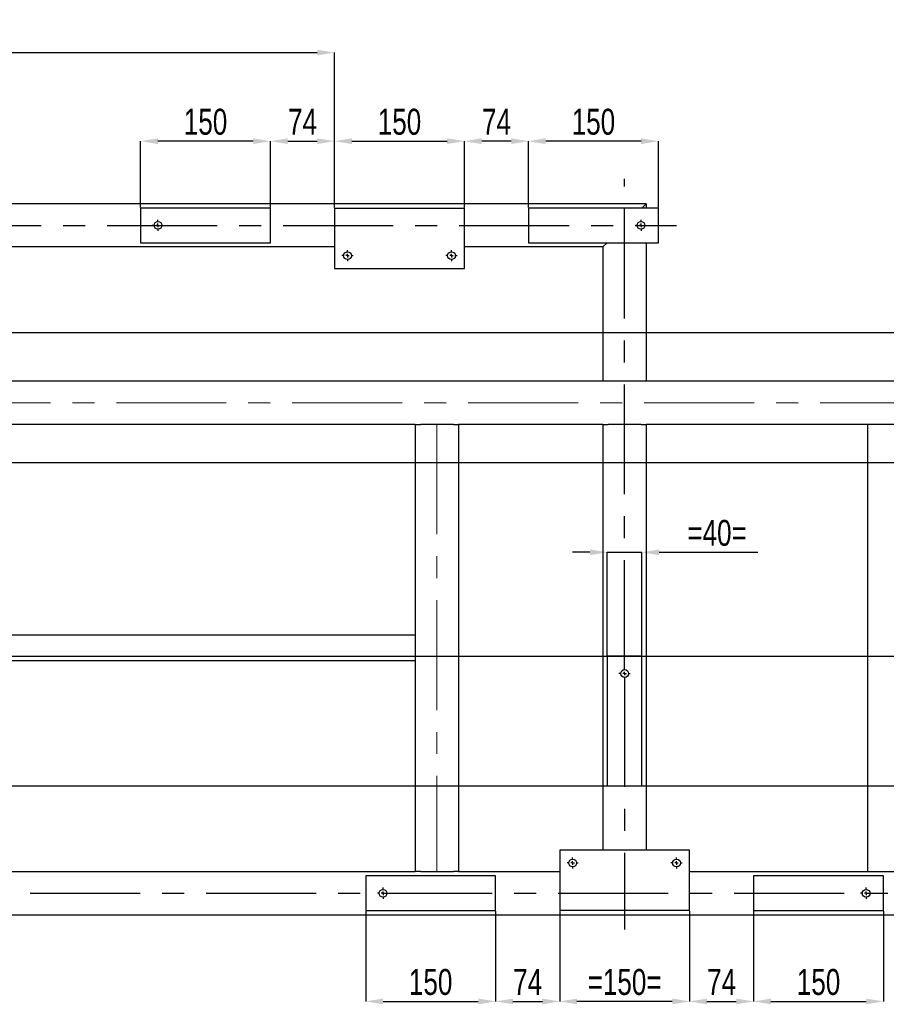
# Model space of a CAD drawing. Header units: millimetres. Extents: x 0 to 841, y 0 to 594.
# Tile 12 of 14: x 580 to 680, y 303 to 417. Entities that reach past the tile are written whole.
import ezdxf

# ---------------------------------------------------------------- set-up
doc = ezdxf.new("R2010")
doc.units = ezdxf.units.MM
doc.header["$PDSIZE"] = -1
doc.linetypes.add('CENTERX2', pattern=[20.32, 12.7, -2.54, 2.54, -2.54])
doc.layers.add('COTES', color=1, linetype='Continuous')
doc.layers.add('TRAIT-MIXTES', color=3, linetype='CENTERX2')
doc.layers.add('TRAIT-FORT', color=4, linetype='Continuous', lineweight=25)
doc.styles.add('SLDTEXTSTYLE0', font='TXT', dxfattribs={"width": 0.75})
doc.dimstyles.new('SLDDIMSTYLE0', dxfattribs={"dimtxt": 3, "dimasz": 2, "dimexe": 0, "dimexo": 0.0625, "dimgap": 0.75, "dimtad": 1, "dimdec": 0, "dimlfac": 10, "dimrnd": 1e-09, "dimzin": 12, "dimdsep": 46, "dimtxsty": 'SLDTEXTSTYLE0', "dimsah": 1, "dimcen": 0.09, "dimadec": 0, "dimazin": 3, "dimtfac": 1, "dimtdec": 0, "dimtofl": 0, "dimtmove": 0, "dimatfit": 3, "dimfxl": 1, "dimfrac": 2, "dimtolj": 1, "dimtzin": 12, "dimarcsym": 0})
doc.dimstyles.new('SLDDIMSTYLE1', dxfattribs={"dimtxt": 3, "dimasz": 2, "dimexe": 0, "dimexo": 0.0625, "dimgap": 0.75, "dimtad": 1, "dimdec": 0, "dimlfac": 10, "dimrnd": 1e-09, "dimzin": 12, "dimdsep": 46, "dimtxsty": 'SLDTEXTSTYLE0', "dimsah": 1, "dimcen": 0.09, "dimadec": 0, "dimazin": 3, "dimtfac": 1, "dimtdec": 0, "dimtmove": 0, "dimatfit": 0, "dimfxl": 1, "dimfrac": 2, "dimtolj": 1, "dimtzin": 12, "dimarcsym": 0})

# ---------------------------------------------------------------- blocks, each defined once
blk = doc.blocks.new('_D_38')
at = {"layer": 'COTES', "color": 0, "lineweight": -2, "transparency": 16777216}
for p, q in [((489.46, 410.76), (489.46, 412.74)), ((491.46, 412.74), (614.36, 412.74)), ((616.36, 394.83), (616.36, 412.74))]:
    blk.add_line(p, q, dxfattribs=at)
at = {"layer": 'COTES', "color": 0, "transparency": 16777216}
for points in [[(491.46, 413.07), (491.46, 412.41), (489.46, 412.74)], [(614.36, 413.07), (614.36, 412.41), (616.36, 412.74)]]:
    blk.add_solid(points, dxfattribs=at)
at = {"layer": 'Defpoints', "color": 0, "transparency": 16777216}
for p in [(616.36, 412.74), (489.46, 410.69), (616.36, 394.77)]:
    blk.add_point(p, dxfattribs=at)
at = {"layer": 'COTES', "color": 0, "transparency": 16777216, "insert": (552.91, 416.49), "char_height": 3, "attachment_point": 2, "style": 'SLDTEXTSTYLE0'}
blk.add_mtext('\\A1;1269', dxfattribs=at)
blk = doc.blocks.new('_D_46')
at = {"layer": 'COTES', "color": 0, "lineweight": -2, "transparency": 16777216}
for p, q in [((616.36, 394.83), (616.36, 402.5)), ((618.36, 402.5), (629.36, 402.5)), ((631.36, 394.83), (631.36, 402.5))]:
    blk.add_line(p, q, dxfattribs=at)
at = {"layer": 'COTES', "color": 0, "transparency": 16777216}
for points in [[(618.36, 402.83), (618.36, 402.17), (616.36, 402.5)], [(629.36, 402.83), (629.36, 402.17), (631.36, 402.5)]]:
    blk.add_solid(points, dxfattribs=at)
at = {"layer": 'Defpoints', "color": 0, "transparency": 16777216}
for p in [(631.36, 402.5), (616.36, 394.77), (631.36, 394.77)]:
    blk.add_point(p, dxfattribs=at)
at = {"layer": 'COTES', "color": 0, "transparency": 16777216, "insert": (623.86, 406.25), "char_height": 3, "attachment_point": 2, "style": 'SLDTEXTSTYLE0'}
blk.add_mtext('\\A1;150', dxfattribs=at)
blk = doc.blocks.new('_D_47')
at = {"layer": 'COTES', "color": 0, "lineweight": -2, "transparency": 16777216}
for p, q in [((608.96, 394.83), (608.96, 402.5)), ((610.96, 402.5), (614.36, 402.5)), ((616.36, 394.83), (616.36, 402.5))]:
    blk.add_line(p, q, dxfattribs=at)
at = {"layer": 'COTES', "color": 0, "transparency": 16777216}
for points in [[(610.96, 402.83), (610.96, 402.17), (608.96, 402.5)], [(614.36, 402.83), (614.36, 402.17), (616.36, 402.5)]]:
    blk.add_solid(points, dxfattribs=at)
at = {"layer": 'Defpoints', "color": 0, "transparency": 16777216}
for p in [(616.36, 402.5), (608.96, 394.77), (616.36, 394.77)]:
    blk.add_point(p, dxfattribs=at)
at = {"layer": 'COTES', "color": 0, "transparency": 16777216, "insert": (612.66, 406.25), "char_height": 3, "attachment_point": 2, "style": 'SLDTEXTSTYLE0'}
blk.add_mtext('\\A1;74', dxfattribs=at)
blk = doc.blocks.new('_D_48')
at = {"layer": 'COTES', "color": 0, "lineweight": -2, "transparency": 16777216}
for p, q in [((593.96, 394.83), (593.96, 402.5)), ((606.96, 402.5), (595.96, 402.5)), ((608.96, 394.83), (608.96, 402.5))]:
    blk.add_line(p, q, dxfattribs=at)
at = {"layer": 'COTES', "color": 0, "transparency": 16777216}
for points in [[(595.96, 402.83), (595.96, 402.17), (593.96, 402.5)], [(606.96, 402.83), (606.96, 402.17), (608.96, 402.5)]]:
    blk.add_solid(points, dxfattribs=at)
at = {"layer": 'Defpoints', "color": 0, "transparency": 16777216}
for p in [(593.96, 402.5), (593.96, 394.77), (608.96, 394.77)]:
    blk.add_point(p, dxfattribs=at)
at = {"layer": 'COTES', "color": 0, "transparency": 16777216, "insert": (601.46, 406.25), "char_height": 3, "attachment_point": 2, "style": 'SLDTEXTSTYLE0'}
blk.add_mtext('\\A1;150', dxfattribs=at)
blk = doc.blocks.new('_D_49')
at = {"layer": 'COTES', "color": 0, "lineweight": -2, "transparency": 16777216}
for p, q in [((631.36, 394.83), (631.36, 402.5)), ((636.76, 402.5), (633.36, 402.5)), ((638.76, 394.83), (638.76, 402.5))]:
    blk.add_line(p, q, dxfattribs=at)
at = {"layer": 'COTES', "color": 0, "transparency": 16777216}
for points in [[(633.36, 402.83), (633.36, 402.17), (631.36, 402.5)], [(636.76, 402.83), (636.76, 402.17), (638.76, 402.5)]]:
    blk.add_solid(points, dxfattribs=at)
at = {"layer": 'Defpoints', "color": 0, "transparency": 16777216}
for p in [(631.36, 402.5), (631.36, 394.77), (638.76, 394.77)]:
    blk.add_point(p, dxfattribs=at)
at = {"layer": 'COTES', "color": 0, "transparency": 16777216, "insert": (635.06, 406.25), "char_height": 3, "attachment_point": 2, "style": 'SLDTEXTSTYLE0'}
blk.add_mtext('\\A1;74', dxfattribs=at)
blk = doc.blocks.new('_D_50')
at = {"layer": 'COTES', "color": 0, "lineweight": -2, "transparency": 16777216}
for p, q in [((638.76, 394.83), (638.76, 402.5)), ((651.76, 402.5), (640.76, 402.5)), ((653.76, 394.83), (653.76, 402.5))]:
    blk.add_line(p, q, dxfattribs=at)
at = {"layer": 'COTES', "color": 0, "transparency": 16777216}
for points in [[(640.76, 402.83), (640.76, 402.17), (638.76, 402.5)], [(651.76, 402.83), (651.76, 402.17), (653.76, 402.5)]]:
    blk.add_solid(points, dxfattribs=at)
at = {"layer": 'Defpoints', "color": 0, "transparency": 16777216}
for p in [(638.76, 402.5), (638.76, 394.77), (653.76, 394.77)]:
    blk.add_point(p, dxfattribs=at)
at = {"layer": 'COTES', "color": 0, "transparency": 16777216, "insert": (646.26, 406.25), "char_height": 3, "attachment_point": 2, "style": 'SLDTEXTSTYLE0'}
blk.add_mtext('\\A1;150', dxfattribs=at)
blk = doc.blocks.new('_D_63')
at = {"layer": 'COTES', "color": 0, "lineweight": -2, "transparency": 16777216}
for p, q in [((642.36, 313.51), (642.36, 303.07)), ((657.36, 313.51), (657.36, 303.07)), ((655.36, 303.07), (644.36, 303.07))]:
    blk.add_line(p, q, dxfattribs=at)
at = {"layer": 'COTES', "color": 0, "transparency": 16777216}
for points in [[(644.36, 303.4), (644.36, 302.74), (642.36, 303.07)], [(655.36, 303.4), (655.36, 302.74), (657.36, 303.07)]]:
    blk.add_solid(points, dxfattribs=at)
at = {"layer": 'Defpoints', "color": 0, "transparency": 16777216}
for p in [(642.36, 313.57), (657.36, 313.57), (642.36, 303.07)]:
    blk.add_point(p, dxfattribs=at)
at = {"layer": 'COTES', "color": 0, "transparency": 16777216, "insert": (649.86, 306.82), "char_height": 3, "attachment_point": 2, "style": 'SLDTEXTSTYLE0'}
blk.add_mtext('\\A1;=150=', dxfattribs=at)
blk = doc.blocks.new('_D_64')
at = {"layer": 'COTES', "color": 0, "lineweight": -2, "transparency": 16777216}
for p, q in [((634.96, 313.51), (634.96, 303.07)), ((642.36, 313.51), (642.36, 303.07)), ((636.96, 303.07), (640.36, 303.07))]:
    blk.add_line(p, q, dxfattribs=at)
at = {"layer": 'COTES', "color": 0, "transparency": 16777216}
for points in [[(636.96, 303.4), (636.96, 302.74), (634.96, 303.07)], [(640.36, 303.4), (640.36, 302.74), (642.36, 303.07)]]:
    blk.add_solid(points, dxfattribs=at)
at = {"layer": 'Defpoints', "color": 0, "transparency": 16777216}
for p in [(634.96, 313.57), (642.36, 313.57), (642.36, 303.07)]:
    blk.add_point(p, dxfattribs=at)
at = {"layer": 'COTES', "color": 0, "transparency": 16777216, "insert": (638.66, 306.82), "char_height": 3, "attachment_point": 2, "style": 'SLDTEXTSTYLE0'}
blk.add_mtext('\\A1;74', dxfattribs=at)
blk = doc.blocks.new('_D_65')
at = {"layer": 'COTES', "color": 0, "lineweight": -2, "transparency": 16777216}
for p, q in [((619.96, 313.51), (619.96, 303.07)), ((634.96, 313.51), (634.96, 303.07)), ((621.96, 303.07), (632.96, 303.07))]:
    blk.add_line(p, q, dxfattribs=at)
at = {"layer": 'COTES', "color": 0, "transparency": 16777216}
for points in [[(621.96, 303.4), (621.96, 302.74), (619.96, 303.07)], [(632.96, 303.4), (632.96, 302.74), (634.96, 303.07)]]:
    blk.add_solid(points, dxfattribs=at)
at = {"layer": 'Defpoints', "color": 0, "transparency": 16777216}
for p in [(619.96, 313.57), (634.96, 313.57), (634.96, 303.07)]:
    blk.add_point(p, dxfattribs=at)
at = {"layer": 'COTES', "color": 0, "transparency": 16777216, "insert": (627.46, 306.82), "char_height": 3, "attachment_point": 2, "style": 'SLDTEXTSTYLE0'}
blk.add_mtext('\\A1;150', dxfattribs=at)
blk = doc.blocks.new('_D_66')
at = {"layer": 'COTES', "color": 0, "lineweight": -2, "transparency": 16777216}
for p, q in [((664.76, 313.51), (664.76, 303.07)), ((679.76, 313.51), (679.76, 303.07)), ((666.76, 303.07), (677.76, 303.07))]:
    blk.add_line(p, q, dxfattribs=at)
at = {"layer": 'COTES', "color": 0, "transparency": 16777216}
for points in [[(666.76, 303.4), (666.76, 302.74), (664.76, 303.07)], [(677.76, 303.4), (677.76, 302.74), (679.76, 303.07)]]:
    blk.add_solid(points, dxfattribs=at)
at = {"layer": 'Defpoints', "color": 0, "transparency": 16777216}
for p in [(664.76, 313.57), (679.76, 313.57), (679.76, 303.07)]:
    blk.add_point(p, dxfattribs=at)
at = {"layer": 'COTES', "color": 0, "transparency": 16777216, "insert": (672.26, 306.82), "char_height": 3, "attachment_point": 2, "style": 'SLDTEXTSTYLE0'}
blk.add_mtext('\\A1;150', dxfattribs=at)
blk = doc.blocks.new('_D_67')
at = {"layer": 'COTES', "color": 0, "lineweight": -2, "transparency": 16777216}
for p, q in [((657.36, 313.51), (657.36, 303.07)), ((664.76, 313.51), (664.76, 303.07)), ((659.36, 303.07), (662.76, 303.07))]:
    blk.add_line(p, q, dxfattribs=at)
at = {"layer": 'COTES', "color": 0, "transparency": 16777216}
for points in [[(659.36, 303.4), (659.36, 302.74), (657.36, 303.07)], [(662.76, 303.4), (662.76, 302.74), (664.76, 303.07)]]:
    blk.add_solid(points, dxfattribs=at)
at = {"layer": 'Defpoints', "color": 0, "transparency": 16777216}
for p in [(657.36, 313.57), (664.76, 313.57), (664.76, 303.07)]:
    blk.add_point(p, dxfattribs=at)
at = {"layer": 'COTES', "color": 0, "transparency": 16777216, "insert": (661.06, 306.82), "char_height": 3, "attachment_point": 2, "style": 'SLDTEXTSTYLE0'}
blk.add_mtext('\\A1;74', dxfattribs=at)
blk = doc.blocks.new('_D_74')
at = {"layer": 'COTES', "color": 0, "lineweight": -2, "transparency": 16777216}
for p, q in [((538.39, 380.37), (795.96, 380.37)), ((795.96, 367.37), (795.96, 378.37)), ((538.39, 365.37), (795.96, 365.37))]:
    blk.add_line(p, q, dxfattribs=at)
at = {"layer": 'COTES', "color": 0, "transparency": 16777216}
for points in [[(795.62, 378.37), (796.29, 378.37), (795.96, 380.37)], [(795.62, 367.37), (796.29, 367.37), (795.96, 365.37)]]:
    blk.add_solid(points, dxfattribs=at)
at = {"layer": 'Defpoints', "color": 0, "transparency": 16777216}
for p in [(538.33, 380.37), (795.96, 380.37), (538.33, 365.37)]:
    blk.add_point(p, dxfattribs=at)
at = {"layer": 'COTES', "color": 0, "transparency": 16777216, "insert": (792.21, 372.87), "char_height": 3, "attachment_point": 2, "rotation": 90, "style": 'SLDTEXTSTYLE0'}
blk.add_mtext('\\A1;150', dxfattribs=at)
blk = doc.blocks.new('_D_75')
at = {"layer": 'COTES', "color": 0, "lineweight": -2, "transparency": 16777216}
for p, q in [((494.02, 342.97), (795.96, 342.97)), ((795.96, 329.97), (795.96, 340.97)), ((494.02, 327.97), (795.96, 327.97))]:
    blk.add_line(p, q, dxfattribs=at)
at = {"layer": 'COTES', "color": 0, "transparency": 16777216}
for points in [[(795.62, 340.97), (796.29, 340.97), (795.96, 342.97)], [(795.62, 329.97), (796.29, 329.97), (795.96, 327.97)]]:
    blk.add_solid(points, dxfattribs=at)
at = {"layer": 'Defpoints', "color": 0, "transparency": 16777216}
for p in [(493.96, 342.97), (795.96, 342.97), (493.96, 327.97)]:
    blk.add_point(p, dxfattribs=at)
at = {"layer": 'COTES', "color": 0, "transparency": 16777216, "insert": (792.21, 335.47), "char_height": 3, "attachment_point": 2, "rotation": 90, "style": 'SLDTEXTSTYLE0'}
blk.add_mtext('\\A1;150', dxfattribs=at)
blk = doc.blocks.new('_D_86')
at = {"layer": 'COTES', "color": 0, "lineweight": -2, "transparency": 16777216}
for p, q in [((645.86, 354.98), (643.86, 354.98)), ((647.86, 343.03), (647.86, 354.98)), ((647.86, 354.98), (651.86, 354.98)), ((651.86, 343.03), (651.86, 354.98)), ((653.86, 354.98), (665.23, 354.98))]:
    blk.add_line(p, q, dxfattribs=at)
at = {"layer": 'COTES', "color": 0, "transparency": 16777216}
for points in [[(645.86, 355.31), (645.86, 354.65), (647.86, 354.98)], [(653.86, 355.31), (653.86, 354.65), (651.86, 354.98)]]:
    blk.add_solid(points, dxfattribs=at)
at = {"layer": 'Defpoints', "color": 0, "transparency": 16777216}
for p in [(647.86, 354.98), (647.86, 342.97), (651.86, 342.97)]:
    blk.add_point(p, dxfattribs=at)
at = {"layer": 'COTES', "color": 0, "transparency": 16777216, "insert": (660.54, 358.73), "char_height": 3, "attachment_point": 2, "style": 'SLDTEXTSTYLE0'}
blk.add_mtext('\\A1;=40=', dxfattribs=at)
blk = doc.blocks.new('SW_CENTERMARKSYMBOL_4')
at = {"layer": 'TRAIT-MIXTES', "color": 0}
for p, q in [((0, 0.4), (0, 57.19)), ((-0.4, 0), (-0.65, 0)), ((0, 0), (-0.2, 0)), ((0, 0), (0, 0.2)), ((0, 0), (0, -0.2)), ((0, 0), (0.2, 0)), ((0.4, 0), (0.65, 0)), ((0, -0.4), (0, -29.58))]:
    blk.add_line(p, q, dxfattribs=at)
blk = doc.blocks.new('SW_CENTERMARKSYMBOL_9')
at = {"layer": 'TRAIT-MIXTES', "color": 0}
for p, q in [((-0.4, 0), (-25.39, 0)), ((0, 0), (-0.2, 0)), ((0, 0.4), (0, 0.65)), ((0, 0), (0, 0.2)), ((0, 0), (0, -0.2)), ((0, 0), (0.2, 0)), ((0.4, 0), (147.41, 0)), ((0, -0.4), (0, -0.65))]:
    blk.add_line(p, q, dxfattribs=at)
blk = doc.blocks.new('SW_CENTERMARKSYMBOL_10')
at = {"layer": 'TRAIT-MIXTES', "color": 0}
for p, q in [((-0.4, 0), (-0.65, 0)), ((0, 0), (-0.2, 0)), ((0, 0.4), (0, 0.65)), ((0, 0), (0, 0.2)), ((0, 0), (0, -0.2)), ((0, 0), (0.2, 0)), ((0.4, 0), (0.65, 0)), ((0, -0.4), (0, -0.65))]:
    blk.add_line(p, q, dxfattribs=at)
blk = doc.blocks.new('SW_CENTERMARKSYMBOL_14')
at = {"layer": 'TRAIT-MIXTES', "color": 0}
for p, q in [((-0.4, 0), (-0.65, 0)), ((0, 0), (-0.2, 0)), ((0, 0.4), (0, 0.65)), ((0, 0), (0, 0.2)), ((0, 0), (0, -0.2)), ((0, 0), (0.2, 0)), ((0.4, 0), (0.65, 0)), ((0, -0.4), (0, -0.65))]:
    blk.add_line(p, q, dxfattribs=at)
blk = doc.blocks.new('SW_CENTERMARKSYMBOL_15')
at = {"layer": 'TRAIT-MIXTES', "color": 0}
for p, q in [((-0.4, 0), (-0.65, 0)), ((0, 0), (-0.2, 0)), ((0, 0.4), (0, 0.65)), ((0, 0), (0, 0.2)), ((0, 0), (0, -0.2)), ((0, 0), (0.2, 0)), ((0.4, 0), (0.65, 0)), ((0, -0.4), (0, -0.65))]:
    blk.add_line(p, q, dxfattribs=at)
blk = doc.blocks.new('SW_CENTERMARKSYMBOL_16')
at = {"layer": 'TRAIT-MIXTES', "color": 0}
for p, q in [((-0.4, 0), (-0.65, 0)), ((0, 0), (-0.2, 0)), ((0, 0.4), (0, 0.65)), ((0, 0), (0, 0.2)), ((0, 0), (0, -0.2)), ((0, 0), (0.2, 0)), ((0.4, 0), (0.65, 0)), ((0, -0.4), (0, -0.65))]:
    blk.add_line(p, q, dxfattribs=at)
blk = doc.blocks.new('SW_CENTERMARKSYMBOL_18')
at = {"layer": 'TRAIT-MIXTES', "color": 0}
for p, q in [((-0.4, 0), (-0.65, 0)), ((0, 0), (-0.2, 0)), ((0, 0.4), (0, 0.65)), ((0, 0), (0, 0.2)), ((0, 0), (0, -0.2)), ((0, 0), (0.2, 0)), ((0.4, 0), (0.65, 0)), ((0, -0.4), (0, -0.65))]:
    blk.add_line(p, q, dxfattribs=at)
blk = doc.blocks.new('SW_CENTERMARKSYMBOL_19')
at = {"layer": 'TRAIT-MIXTES', "color": 0}
for p, q in [((-0.4, 0), (-0.65, 0)), ((0, 0), (-0.2, 0)), ((0, 0.4), (0, 0.65)), ((0, 0), (0, 0.2)), ((0, 0), (0, -0.2)), ((0, 0), (0.2, 0)), ((0.4, 0), (0.65, 0)), ((0, -0.4), (0, -0.65))]:
    blk.add_line(p, q, dxfattribs=at)
blk = doc.blocks.new('SW_CENTERMARKSYMBOL_20')
at = {"layer": 'TRAIT-MIXTES', "color": 0}
for p, q in [((-0.4, 0), (-0.65, 0)), ((0, 0), (-0.2, 0)), ((0, 0.4), (0, 0.65)), ((0, 0), (0, 0.2)), ((0, 0), (0, -0.2)), ((0, 0), (0.2, 0)), ((0.4, 0), (0.65, 0)), ((0, -0.4), (0, -0.65))]:
    blk.add_line(p, q, dxfattribs=at)
blk = doc.blocks.new('SW_CENTERMARKSYMBOL_22')
at = {"layer": 'TRAIT-MIXTES', "color": 0}
for p, q in [((-0.4, 0), (-0.65, 0)), ((0, 0), (-0.2, 0)), ((0, 0.4), (0, 0.65)), ((0, 0), (0, 0.2)), ((0, 0), (0, -0.2)), ((0, 0), (0.2, 0)), ((0.4, 0), (0.65, 0)), ((0, -0.4), (0, -0.65))]:
    blk.add_line(p, q, dxfattribs=at)
blk = doc.blocks.new('SW_CENTERMARKSYMBOL_26')
at = {"layer": 'TRAIT-MIXTES', "color": 0}
blk.add_line((0.4, 0), (268.27, 0), dxfattribs=at)

msp = doc.modelspace()

# ---------------------------------------------------------------- linework, layer by layer
at = {"layer": 'TRAIT-FORT', "lineweight": 25}
for p, q in [((652.36, 395.27), (489.46, 395.27)), ((651.86, 394.77), (652.36, 395.27)), ((652.36, 395.27), (651.86, 394.77)), ((652.36, 395.27), (652.36, 394.77)), ((608.96, 394.77), (593.96, 394.77)), ((593.96, 394.77), (593.96, 390.77)), ((608.96, 390.77), (608.96, 394.77)), ((616.36, 394.77), (631.36, 394.77)), ((616.36, 394.77), (616.36, 387.77)), ((631.36, 387.77), (631.36, 394.77)), ((638.76, 394.77), (638.76, 390.77)), ((653.76, 394.77), (638.76, 394.77)), ((653.76, 390.77), (653.76, 394.77)), ((593.96, 390.77), (608.96, 390.77)), ((638.76, 390.77), (653.76, 390.77)), ((647.36, 390.27), (647.86, 390.77)), ((647.86, 390.77), (647.36, 390.27)), ((652.36, 390.77), (652.36, 374.77)), ((616.36, 390.27), (552.64, 390.27)), ((647.36, 390.27), (631.36, 390.27)), ((647.36, 390.27), (647.36, 374.77)), ((616.36, 387.77), (631.36, 387.77)), ((647.36, 374.77), (552.64, 374.77)), ((647.96, 374.77), (647.36, 374.77)), ((651.76, 374.77), (647.96, 374.77)), ((652.36, 374.77), (651.76, 374.77)), ((705.46, 374.77), (652.36, 374.77)), ((625.68, 369.77), (552.64, 369.77)), ((625.68, 369.77), (625.68, 318.07)), ((625.68, 369.77), (626.28, 369.77)), ((630.08, 369.77), (626.28, 369.77)), ((630.08, 369.77), (630.68, 369.77)), ((647.36, 369.77), (630.68, 369.77)), ((630.68, 369.77), (630.68, 318.07)), ((647.36, 369.77), (647.36, 320.57)), ((647.36, 369.77), (647.96, 369.77)), ((651.76, 369.77), (647.96, 369.77)), ((651.76, 369.77), (652.36, 369.77)), ((705.46, 369.77), (652.36, 369.77)), ((652.36, 369.77), (652.36, 320.57)), ((677.92, 369.77), (677.92, 318.07)), ((625.68, 345.42), (552.64, 345.42)), ((647.86, 342.97), (647.86, 327.97)), ((651.86, 342.97), (647.86, 342.97)), ((651.86, 327.97), (651.86, 342.97)), ((625.68, 342.42), (552.64, 342.42)), ((647.86, 327.97), (651.86, 327.97)), ((642.36, 320.57), (642.36, 313.57)), ((657.36, 320.57), (642.36, 320.57)), ((657.36, 313.57), (657.36, 320.57)), ((552.64, 318.07), (625.68, 318.07)), ((634.96, 317.57), (619.96, 317.57)), ((619.96, 317.57), (619.96, 313.57)), ((626.28, 318.07), (625.68, 318.07)), ((626.28, 318.07), (630.08, 318.07)), ((630.68, 318.07), (630.08, 318.07)), ((630.68, 318.07), (642.36, 318.07)), ((634.96, 313.57), (634.96, 317.57)), ((657.36, 318.07), (705.46, 318.07)), ((664.76, 317.57), (664.76, 313.57)), ((679.76, 317.57), (664.76, 317.57)), ((679.76, 313.57), (679.76, 317.57)), ((489.46, 313.07), (780.96, 313.07)), ((619.96, 313.57), (634.96, 313.57)), ((657.36, 313.57), (642.36, 313.57)), ((664.76, 313.57), (679.76, 313.57))]:
    msp.add_line(p, q, dxfattribs=at)
for centre in [(595.96, 392.77), (651.76, 392.77), (617.86, 389.27), (629.86, 389.27), (649.86, 340.97), (643.86, 319.07), (655.86, 319.07), (621.96, 315.57), (677.76, 315.57)]:
    msp.add_circle(centre, 0.45, dxfattribs=at)
at = {"layer": 'TRAIT-MIXTES', "lineweight": 18}
for p, q in [((705.46, 372.27), (494.46, 372.27)), ((628.18, 369.77), (628.18, 318.07))]:
    msp.add_line(p, q, dxfattribs=at)

# ---------------------------------------------------------------- block references
at = {"layer": 'TRAIT-MIXTES'}
for name, p in [('SW_CENTERMARKSYMBOL_4', (649.86, 340.97)), ('SW_CENTERMARKSYMBOL_9', (508.43, 392.77)), ('SW_CENTERMARKSYMBOL_20', (595.96, 392.77)), ('SW_CENTERMARKSYMBOL_10', (651.76, 392.77)), ('SW_CENTERMARKSYMBOL_16', (617.86, 389.27)), ('SW_CENTERMARKSYMBOL_15', (629.86, 389.27)), ('SW_CENTERMARKSYMBOL_19', (643.86, 319.07)), ('SW_CENTERMARKSYMBOL_18', (655.86, 319.07)), ('SW_CENTERMARKSYMBOL_26', (519.86, 315.57)), ('SW_CENTERMARKSYMBOL_22', (621.96, 315.57)), ('SW_CENTERMARKSYMBOL_14', (677.76, 315.57))]:
    msp.add_blockref(name, p, dxfattribs=at)

# ---------------------------------------------------------------- dimensions: what is measured, and where the dimension line sits
at = {"layer": 'COTES'}
for base, p1, p2, dimstyle, picture, middle in [((616.36, 412.74), (489.46, 410.69), (616.36, 394.77), 'SLDDIMSTYLE0', '_D_38', (552.91, 412.74)), ((593.96, 402.5), (608.96, 394.77), (593.96, 394.77), 'SLDDIMSTYLE0', '_D_48', (601.46, 402.5)), ((631.36, 402.5), (616.36, 394.77), (631.36, 394.77), 'SLDDIMSTYLE0', '_D_46', (623.86, 402.5)), ((638.76, 402.5), (653.76, 394.77), (638.76, 394.77), 'SLDDIMSTYLE0', '_D_50', (646.26, 402.5)), ((616.36, 402.5), (608.96, 394.77), (616.36, 394.77), 'SLDDIMSTYLE1', '_D_47', (612.66, 402.5)), ((631.36, 402.5), (638.76, 394.77), (631.36, 394.77), 'SLDDIMSTYLE1', '_D_49', (635.06, 402.5)), ((634.96, 303.07), (619.96, 313.57), (634.96, 313.57), 'SLDDIMSTYLE0', '_D_65', (627.46, 303.07)), ((642.36, 303.07), (634.96, 313.57), (642.36, 313.57), 'SLDDIMSTYLE1', '_D_64', (638.66, 303.07)), ((664.76, 303.07), (657.36, 313.57), (664.76, 313.57), 'SLDDIMSTYLE1', '_D_67', (661.06, 303.07)), ((679.76, 303.07), (664.76, 313.57), (679.76, 313.57), 'SLDDIMSTYLE0', '_D_66', (672.26, 303.07))]:
    dim = msp.add_linear_dim(base=base, p1=p1, p2=p2, dimstyle=dimstyle, dxfattribs=at)
    dim.commit()
    dim.dimension.update_dxf_attribs({"geometry": picture, "text_midpoint": middle, "dimtype": 160})
for base, p1, p2, picture, middle in [((795.96, 380.37), (538.33, 365.37), (538.33, 380.37), '_D_74', (795.96, 372.87)), ((795.96, 342.97), (493.96, 327.97), (493.96, 342.97), '_D_75', (795.96, 335.47))]:
    dim = msp.add_linear_dim(base=base, p1=p1, p2=p2, angle=90, dimstyle='SLDDIMSTYLE0', dxfattribs=at)
    dim.commit()
    dim.dimension.update_dxf_attribs({"geometry": picture, "text_midpoint": middle, "dimtype": 160})
for base, p1, p2, dimstyle, picture, middle in [((647.86, 354.98), (651.86, 342.97), (647.86, 342.97), 'SLDDIMSTYLE1', '_D_86', (660.54, 354.98)), ((642.36, 303.07), (657.36, 313.57), (642.36, 313.57), 'SLDDIMSTYLE0', '_D_63', (649.86, 303.07))]:
    dim = msp.add_linear_dim(base=base, p1=p1, p2=p2, text='=<>=', dimstyle=dimstyle, dxfattribs=at)
    dim.commit()
    dim.dimension.update_dxf_attribs({"geometry": picture, "text_midpoint": middle, "dimtype": 160})

doc.saveas('drawing.dxf')
